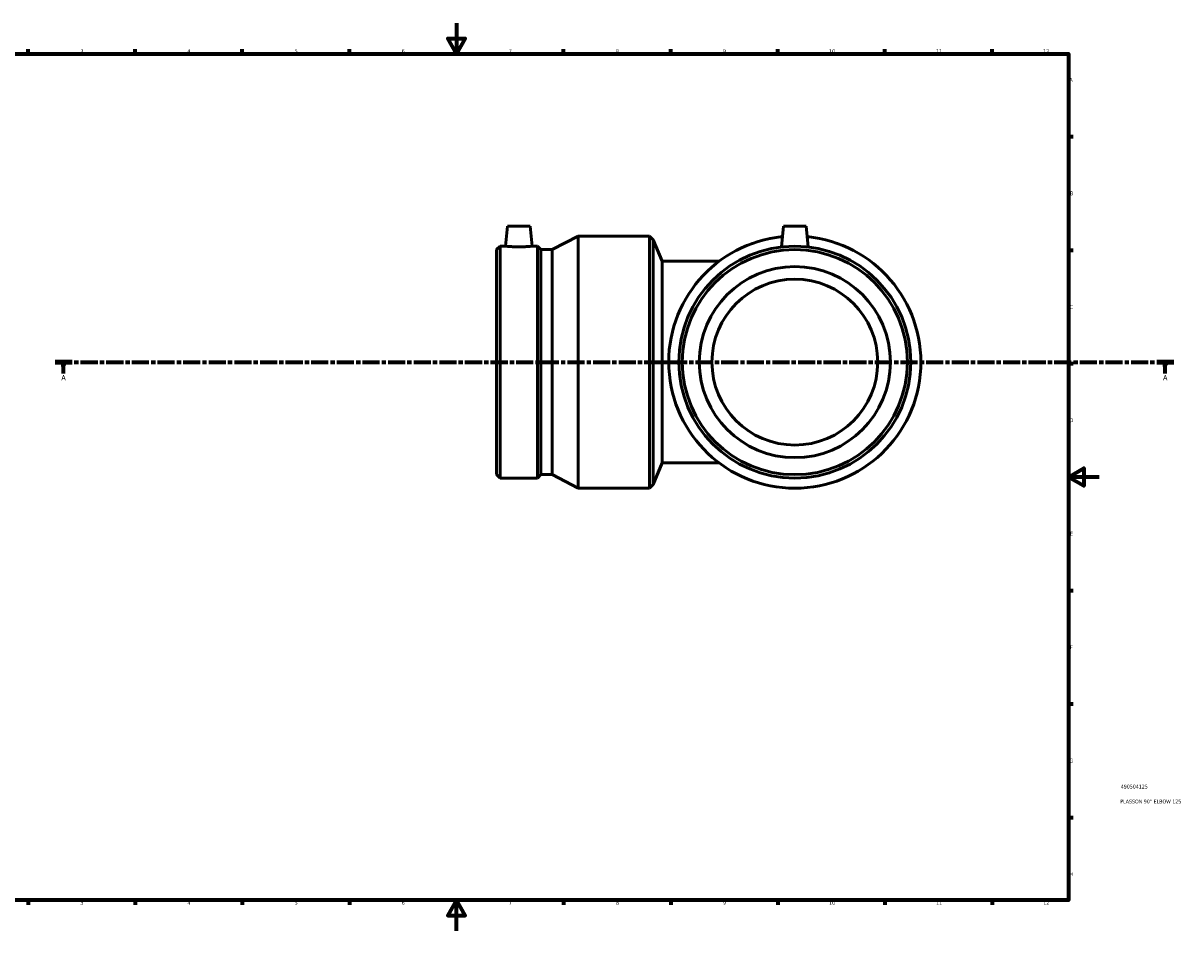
# Model space of a CAD drawing. Header units: millimetres. Extents: x -582 to 1504, y -311 to 1217.
# Tile 5 of 7: x 137 to 894, y 0 to 594. Entities that reach past the tile are written whole.
import ezdxf

# ---------------------------------------------------------------- set-up
doc = ezdxf.new("R2010")
doc.units = ezdxf.units.MM
doc.linetypes.add('CHAIN', pattern=[0.3543, 0.2362, -0.0295, 0.0591, -0.0295])
for name, color, linetype, lineweight in [('Border (ISO)', 7, 'Continuous', 70), ('Section Line (ISO)', 7, 'CHAIN', 70), ('Title (ISO)', 7, 'Continuous', 50), ('Visible (ISO)', 7, 'Continuous', 50)]:
    doc.layers.add(name, color=color, linetype=linetype, lineweight=lineweight)
doc.styles.add('Label Text (ISO)', font='tahoma.ttf')
doc.styles.add('Note Text (ISO)', font='tahoma.ttf')

# ---------------------------------------------------------------- blocks, each defined once
blk = doc.blocks.new('Borders Default Border')
at = {"layer": 'Border (ISO)'}
for p, q in [((140.17, 574), (140.17, 576.9)), ((210.25, 574), (210.25, 576.9)), ((280.33, 574), (280.33, 576.9)), ((350.42, 574), (350.42, 576.9)), ((490.58, 574), (490.58, 576.9)), ((560.67, 574), (560.67, 576.9)), ((630.75, 574), (630.75, 576.9)), ((700.83, 574), (700.83, 576.9)), ((770.92, 574), (770.92, 576.9)), ((821, 519.75), (823.9, 519.75)), ((821, 445.5), (823.9, 445.5)), ((821, 371.25), (823.9, 371.25)), ((821, 222.75), (823.9, 222.75)), ((821, 148.5), (823.9, 148.5)), ((821, 74.25), (823.9, 74.25)), ((140.17, 20), (140.17, 17.1)), ((210.25, 20), (210.25, 17.1)), ((280.33, 20), (280.33, 17.1)), ((350.42, 20), (350.42, 17.1)), ((490.58, 20), (490.58, 17.1)), ((560.67, 20), (560.67, 17.1)), ((630.75, 20), (630.75, 17.1)), ((700.83, 20), (700.83, 17.1)), ((770.92, 20), (770.92, 17.1))]:
    blk.add_line(p, q, dxfattribs=at)
at = {"layer": 'Border (ISO)', "flags": 128}
for points in [[(420.5, 594), (420.5, 574), (414.73, 584), (426.27, 584), (420.5, 574)], [(20, 20), (20, 574), (821, 574), (821, 20), (20, 20)], [(841, 297), (821, 297), (831, 302.77), (831, 291.23), (821, 297)], [(420.5, 0), (420.5, 20), (414.73, 10), (426.27, 10), (420.5, 20)]]:
    blk.add_lwpolyline(points, dxfattribs=at)
at = {"layer": 'Border (ISO)', "color": 232, "true_color": 0xca0064, "char_height": 2.5, "attachment_point": 7, "style": 'Note Text (ISO)'}
for s, insert in [('3', (174.43, 574.35)), ('4', (244.42, 574.4)), ('5', (314.64, 574.35)), ('6', (384.66, 574.35)), ('7', (454.77, 574.4)), ('8', (524.81, 574.34)), ('9', (594.88, 574.35)), ('10', (664.29, 574.35)), ('11', (734.37, 574.4)), ('12', (804.46, 574.4)), ('A', (821.59, 555.62)), ('B', (821.89, 481.37)), ('C', (821.73, 407.08)), ('D', (821.73, 332.88)), ('E', (821.94, 258.63)), ('F', (822, 184.38)), ('G', (821.61, 110.08)), ('H', (821.74, 35.88)), ('3', (174.43, 17.05)), ('4', (244.42, 17.1)), ('5', (314.64, 17.05)), ('6', (384.66, 17.05)), ('7', (454.77, 17.1)), ('8', (524.81, 17.04)), ('9', (594.88, 17.05)), ('10', (664.29, 17.05)), ('11', (734.37, 17.1)), ('12', (804.46, 17.1))]:
    blk.add_mtext(s, dxfattribs=dict(at, insert=insert))
blk = doc.blocks.new('Title Blocks ISO')
at = {"layer": 'Title (ISO)', "color": 232, "true_color": 0xca0064, "style": 'Note Text (ISO)'}
for tag, p in [('PART_NUMBER_001', (34.16, 73.13)), ('DESCRIPTION_001', (33.84, 63.4))]:
    blk.add_attdef(tag, p, '', height=2.5, dxfattribs=at)
blk = doc.blocks.new('2dTransSection0')
at = {"layer": 'Section Line (ISO)', "linetype": 'CHAIN', "ltscale": 47.315063}
blk.add_line((157.83, 372.18), (889.83, 372.18), dxfattribs=at)
at = {"layer": 'Section Line (ISO)', "linetype": 'Continuous', "lineweight": 140}
for p, q in [((157.83, 372.18), (168.99, 372.18)), ((878.67, 372.18), (889.83, 372.18))]:
    blk.add_line(p, q, dxfattribs=at)
at = {"layer": 'Section Line (ISO)', "linetype": 'Continuous'}
for p, q in [((163.41, 372.18), (162.91, 369.68)), ((163.41, 369.68), (163.41, 372.18)), ((163.91, 369.68), (163.41, 372.18)), ((884.25, 372.18), (883.75, 369.68)), ((884.25, 369.68), (884.25, 372.18)), ((884.75, 369.68), (884.25, 372.18)), ((162.91, 369.68), (163.91, 369.68)), ((163.41, 364.68), (163.41, 369.68)), ((883.75, 369.68), (884.75, 369.68)), ((884.25, 364.68), (884.25, 369.68))]:
    blk.add_line(p, q, dxfattribs=at)
at = {"layer": 'Section Line (ISO)', "linetype": 'Continuous', "flags": 128}
for points in [[(163.91, 369.68), (163.41, 372.18), (162.91, 369.68), (163.91, 369.68)], [(884.75, 369.68), (884.25, 372.18), (883.75, 369.68), (884.75, 369.68)]]:
    blk.add_lwpolyline(points, dxfattribs=at)
at = {"layer": 'Section Line (ISO)'}
for points in [[(163.91, 369.68), (163.41, 372.18), (162.91, 369.68), (163.91, 369.68)], [(884.75, 369.68), (884.25, 372.18), (883.75, 369.68), (884.75, 369.68)]]:
    blk.add_solid(points, dxfattribs=at)
at = {"layer": 'Section Line (ISO)', "char_height": 3.5, "attachment_point": 7, "style": 'Label Text (ISO)'}
for insert in [(161.92, 360.18), (882.76, 360.18)]:
    blk.add_mtext('A', dxfattribs=dict(at, insert=insert))

msp = doc.modelspace()

# ---------------------------------------------------------------- linework, layer by layer
at = {"layer": 'Visible (ISO)'}
for p, q in [((453.771, 461.177), (452.625, 448.077)), ((453.771, 461.177), (468.771, 461.177)), ((468.771, 461.177), (469.917, 448.077)), ((483.021, 445.8), (500.021, 454.677)), ((500.021, 289.677), (500.021, 454.677)), ((500.021, 454.677), (546.771, 454.677)), ((546.771, 289.677), (546.771, 454.677)), ((549.188, 452.261), (546.771, 454.677)), ((634.371, 461.177), (633.181, 447.578)), ((634.371, 461.177), (649.371, 461.177)), ((649.371, 461.177), (650.561, 447.578)), ((446.771, 445.8), (449.048, 448.077)), ((449.048, 296.277), (449.048, 448.077)), ((449.048, 448.077), (452.625, 448.077)), ((469.917, 448.077), (473.494, 448.077)), ((473.494, 296.277), (473.494, 448.077)), ((475.771, 445.8), (473.494, 448.077)), ((549.188, 292.094), (549.188, 452.261)), ((555.021, 438.177), (549.188, 452.261)), ((446.771, 298.554), (446.771, 445.8)), ((475.771, 298.554), (475.771, 445.8)), ((475.771, 445.8), (483.021, 445.8)), ((483.021, 298.554), (483.021, 445.8)), ((555.021, 438.177), (555.021, 306.177)), ((592.371, 438.177), (555.021, 438.177)), ((555.021, 306.177), (549.188, 292.094)), ((555.021, 306.177), (592.371, 306.177)), ((446.771, 298.554), (449.048, 296.277)), ((449.048, 296.277), (473.494, 296.277)), ((475.771, 298.554), (473.494, 296.277)), ((475.771, 298.554), (483.021, 298.554)), ((483.021, 298.554), (500.021, 289.677)), ((500.021, 289.677), (546.771, 289.677)), ((549.188, 292.094), (546.771, 289.677))]:
    msp.add_line(p, q, dxfattribs=at)
for radius in [75.9, 73.623, 62.5, 54.25]:
    msp.add_circle((641.871, 372.177), radius, dxfattribs=at)
msp.add_arc((641.871, 372.177), 82.5, 95.63698, 84.36302, dxfattribs=at)
msp.add_open_spline([(469.917, 448.077), (469.917, 448.077), (469.701, 448.052), (468.822, 447.958), (468.16, 447.892), (466.628, 447.766), (465.656, 447.699), (463.523, 447.605), (462.361, 447.578), (460.181, 447.578), (459.02, 447.605), (456.887, 447.699), (455.915, 447.766), (454.383, 447.892), (453.72, 447.958), (452.841, 448.052), (452.625, 448.077), (452.625, 448.077)], degree=3, knots=[1.3072739, 1.3072739, 1.3072739, 1.3072739, 1.633902, 1.633902, 1.9605301, 1.9605301, 2.287539, 2.287539, 2.6145478, 2.6145478, 2.9415567, 2.9415567, 3.2685656, 3.2685656, 3.5951937, 3.5951937, 3.9218218, 3.9218218, 3.9218218, 3.9218218], dxfattribs=at)

# ---------------------------------------------------------------- block references
msp.add_blockref('Borders Default Border', (0, 0))
msp.add_blockref('Title Blocks ISO', (821, 20)).add_auto_attribs({'PART_NUMBER_001': '490504125', 'DESCRIPTION_001': 'PLASSON 90° ELBOW 125'})
at = {"layer": 'Section Line (ISO)'}
msp.add_blockref('2dTransSection0', (0, 0), dxfattribs=at)

doc.saveas('drawing.dxf')
